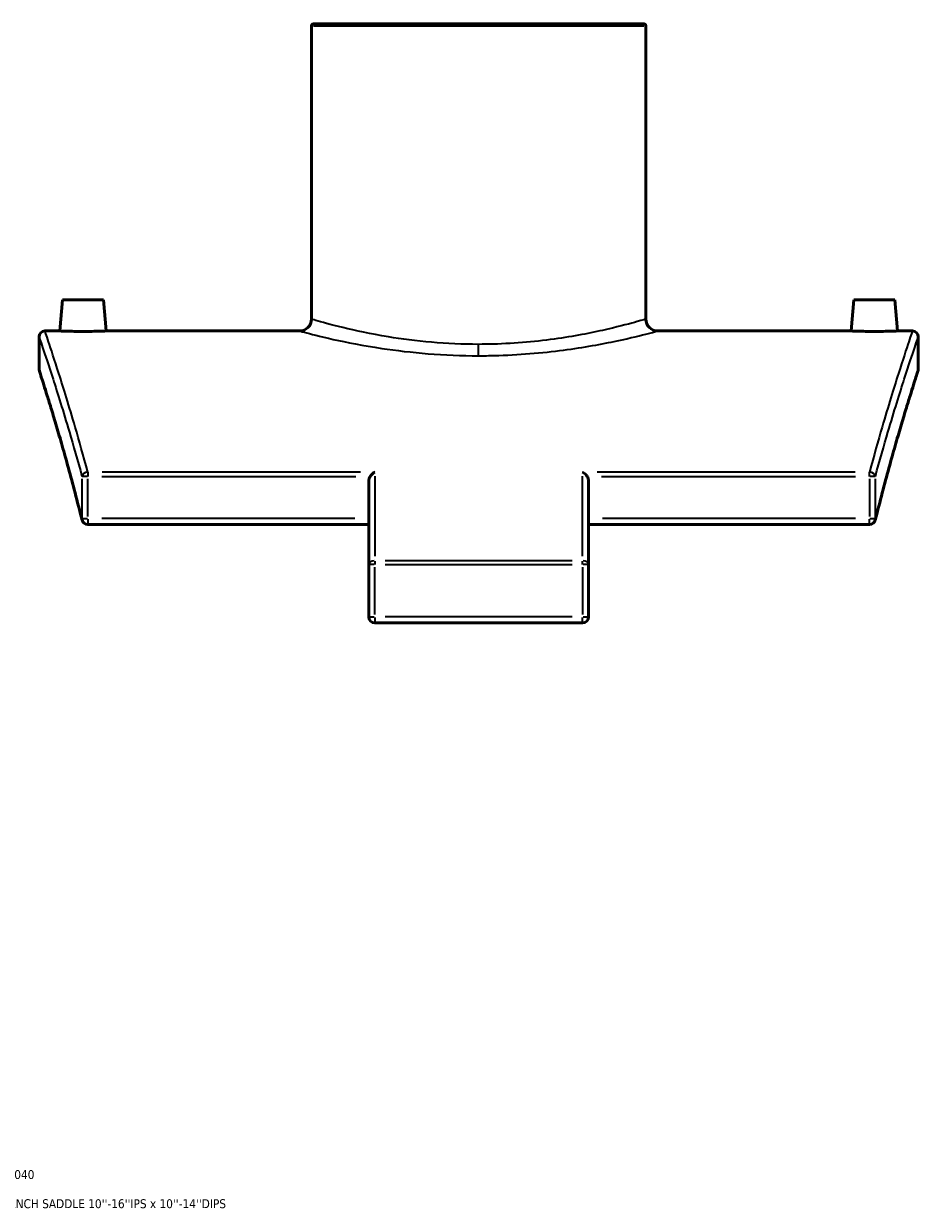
# Model space of a CAD drawing. Header units: inches. Extents: x -5.8 to 56, y -6.3 to 37.3.
# Tile 8 of 9: x 35 to 47, y 1.5 to 17.4. Entities that reach past the tile are written whole.
import ezdxf

# ---------------------------------------------------------------- set-up
doc = ezdxf.new("R2010")
doc.units = ezdxf.units.IN
doc.header["$MEASUREMENT"] = 0
for name, color, linetype, lineweight in [('Title (ANSI)', 7, 'Continuous', 50), ('Visible (ANSI)', 7, 'Continuous', 50), ('Visible Narrow (ANSI)', 7, 'Continuous', 35)]:
    doc.layers.add(name, color=color, linetype=linetype, lineweight=lineweight)
doc.styles.add('Text Style29', font='tahoma.ttf')

# ---------------------------------------------------------------- blocks, each defined once
blk = doc.blocks.new('Title Blocks ANSI - Large')
at = {"layer": 'Title (ANSI)', "color": 5, "true_color": 0x0000ff, "style": 'Text Style29'}
for tag, p in [('PART_NUMBER_001', (0.341, 0.873)), ('DESCRIPTION_001', (0.369, 0.481))]:
    blk.add_attdef(tag, p, '', height=0.12, dxfattribs=at)

msp = doc.modelspace()

# ---------------------------------------------------------------- linework, layer by layer
at = {"layer": 'Visible (ANSI)'}
for p, q in [((38.837, 17.369), (38.837, 13.43)), ((38.869, 17.401), (43.298, 17.401)), ((43.329, 17.369), (43.329, 13.43)), ((35.493, 13.689), (35.457, 13.271)), ((35.493, 13.689), (36.044, 13.689)), ((36.044, 13.689), (36.081, 13.271)), ((46.122, 13.689), (46.086, 13.271)), ((46.673, 13.689), (46.122, 13.689)), ((46.673, 13.689), (46.71, 13.271)), ((35.457, 13.271), (35.258, 13.271)), ((38.678, 13.271), (36.081, 13.271)), ((46.086, 13.271), (43.489, 13.271)), ((46.909, 13.271), (46.71, 13.271)), ((35.178, 13.191), (35.178, 12.76)), ((46.988, 12.76), (46.988, 13.191)), ((39.607, 10.13), (39.607, 11.248)), ((42.56, 11.248), (42.56, 10.13)), ((39.607, 10.67), (35.833, 10.67)), ((46.334, 10.67), (42.56, 10.67)), ((39.607, 10.13), (39.607, 9.427)), ((42.56, 9.427), (42.56, 10.13)), ((39.687, 9.348), (42.48, 9.348))]:
    msp.add_line(p, q, dxfattribs=at)
for centre, radius, start, end in [((38.869, 17.369), 0.0319, 90, 180), ((43.298, 17.369), 0.0319, 0, 90), ((38.678, 13.43), 0.159, 270, 0), ((43.489, 13.43), 0.159, 180, 270), ((35.258, 13.191), 0.0796, 90, 180), ((46.909, 13.191), 0.0796, 0, 90), ((35.258, 12.76), 0.0796, 180, 197.8992), ((46.909, 12.76), 0.0796, 342.1008, 0), ((35.833, 10.75), 0.0796, 193.9267, 270), ((46.334, 10.75), 0.0796, 270, 346.0733), ((39.687, 9.427), 0.0796, 180, 270), ((42.48, 9.427), 0.0796, 270, 0)]:
    msp.add_arc(centre, radius, start, end, dxfattribs=at)
for points, knots in [([(35.769, 13.265), (35.73, 13.265), (35.688, 13.265), (35.611, 13.266), (35.576, 13.267), (35.52, 13.269), (35.496, 13.269), (35.465, 13.27), (35.457, 13.271), (35.457, 13.271)], [0, 0, 0, 0, 0.298982, 0.298982, 0.597965, 0.597965, 0.896838, 0.896838, 1.195711, 1.195711, 1.195711, 1.195711]), ([(36.081, 13.271), (36.081, 13.271), (36.073, 13.27), (36.041, 13.269), (36.017, 13.269), (35.962, 13.267), (35.927, 13.266), (35.85, 13.265), (35.808, 13.265), (35.769, 13.265)], [3.587134, 3.587134, 3.587134, 3.587134, 3.885882, 3.885882, 4.18463, 4.18463, 4.483737, 4.483737, 4.782845, 4.782845, 4.782845, 4.782845]), ([(46.398, 13.265), (46.359, 13.265), (46.317, 13.265), (46.24, 13.266), (46.205, 13.267), (46.149, 13.269), (46.125, 13.269), (46.094, 13.27), (46.086, 13.271), (46.086, 13.271)], [2.391422, 2.391422, 2.391422, 2.391422, 2.69053, 2.69053, 2.989638, 2.989638, 3.288386, 3.288386, 3.587134, 3.587134, 3.587134, 3.587134]), ([(46.71, 13.271), (46.71, 13.271), (46.702, 13.27), (46.67, 13.269), (46.646, 13.269), (46.591, 13.267), (46.556, 13.266), (46.479, 13.265), (46.437, 13.265), (46.398, 13.265)], [5.978556, 5.978556, 5.978556, 5.978556, 6.277429, 6.277429, 6.576303, 6.576303, 6.875285, 6.875285, 7.174267, 7.174267, 7.174267, 7.174267]), ([(35.756, 10.73), (35.724, 10.857), (35.693, 10.979), (35.632, 11.212), (35.602, 11.323), (35.544, 11.533), (35.516, 11.633), (35.463, 11.82), (35.437, 11.907), (35.389, 12.07), (35.367, 12.145), (35.325, 12.282), (35.306, 12.344), (35.271, 12.455), (35.256, 12.504), (35.23, 12.588), (35.218, 12.623), (35.2, 12.679), (35.194, 12.701), (35.184, 12.729), (35.182, 12.736), (35.182, 12.736)], [5.54603, 5.54603, 5.54603, 5.54603, 7.031538, 7.031538, 8.517045, 8.517045, 10.002553, 10.002553, 11.48806, 11.48806, 12.973567, 12.973567, 14.459075, 14.459075, 15.944582, 15.944582, 17.43009, 17.43009, 18.915597, 18.915597, 20.401105, 20.401105, 20.401105, 20.401105]), ([(46.984, 12.736), (46.984, 12.736), (46.982, 12.729), (46.973, 12.701), (46.966, 12.679), (46.948, 12.623), (46.937, 12.588), (46.911, 12.504), (46.895, 12.455), (46.861, 12.344), (46.842, 12.282), (46.8, 12.145), (46.777, 12.07), (46.729, 11.907), (46.704, 11.82), (46.65, 11.633), (46.622, 11.533), (46.565, 11.323), (46.535, 11.212), (46.474, 10.979), (46.443, 10.857), (46.411, 10.73)], [18.458106, 18.458106, 18.458106, 18.458106, 19.943614, 19.943614, 21.429121, 21.429121, 22.914629, 22.914629, 24.400136, 24.400136, 25.885644, 25.885644, 27.371151, 27.371151, 28.856658, 28.856658, 30.342166, 30.342166, 31.827673, 31.827673, 33.313181, 33.313181, 33.313181, 33.313181]), ([(39.625, 11.313), (39.621, 11.306), (39.617, 11.298), (39.61, 11.278), (39.607, 11.262), (39.607, 11.248)], [-1.2004163, -1.2004163, -1.2004163, -1.2004163, -1.1424728, -1.1424728, -1.0373454, -1.0373454, -1.0373454, -1.0373454]), ([(39.625, 11.313), (39.632, 11.324), (39.64, 11.334), (39.66, 11.356), (39.673, 11.367), (39.687, 11.375), (39.687, 11.375), (39.687, 11.375)], [0, 0, 0, 0, 0.0976014, 0.0976014, 0.2367319, 0.2367319, 0.2376254, 0.2376254, 0.2376254, 0.2376254]), ([(42.48, 11.375), (42.48, 11.375), (42.48, 11.375), (42.489, 11.369), (42.497, 11.363), (42.513, 11.349), (42.52, 11.341), (42.533, 11.326), (42.537, 11.32), (42.542, 11.313)], [-0.0009012, -0.0009012, -0.0009012, -0.0009012, 0, 0, 0.0904127, 0.0904127, 0.1765595, 0.1765595, 0.2387205, 0.2387205, 0.2387205, 0.2387205]), ([(42.56, 11.248), (42.56, 11.262), (42.557, 11.278), (42.55, 11.298), (42.546, 11.306), (42.542, 11.313)], [-0.3450053, -0.3450053, -0.3450053, -0.3450053, -0.2398779, -0.2398779, -0.1819345, -0.1819345, -0.1819345, -0.1819345])]:
    msp.add_open_spline(points, degree=3, knots=knots, dxfattribs=at)
at = {"layer": 'Visible Narrow (ANSI)'}
for p, q in [((43.302, 17.369), (38.865, 17.369)), ((41.083, 12.941), (41.083, 13.081)), ((35.827, 11.313), (35.756, 11.313)), ((35.833, 11.373), (35.833, 11.317)), ((36.022, 11.313), (39.435, 11.313)), ((39.494, 11.375), (36.026, 11.375)), ((39.687, 11.321), (39.687, 10.246)), ((42.48, 10.246), (42.48, 11.321)), ((46.141, 11.375), (42.673, 11.375)), ((42.731, 11.313), (46.144, 11.313)), ((46.334, 11.317), (46.334, 11.373)), ((46.41, 11.313), (46.339, 11.313)), ((35.755, 11.285), (35.755, 10.778)), ((35.833, 10.778), (35.833, 11.285)), ((46.334, 11.285), (46.334, 10.778)), ((46.412, 10.778), (46.412, 11.285)), ((35.756, 10.75), (35.827, 10.75)), ((35.833, 10.743), (35.833, 10.67)), ((39.418, 10.75), (36.022, 10.75)), ((46.145, 10.75), (42.748, 10.75)), ((46.334, 10.67), (46.334, 10.743)), ((46.339, 10.75), (46.41, 10.75)), ((39.68, 10.13), (39.607, 10.13)), ((39.687, 10.179), (39.687, 10.133)), ((39.687, 9.462), (39.687, 10.095)), ((42.34, 10.181), (39.826, 10.181)), ((39.826, 10.13), (42.34, 10.13)), ((42.48, 10.133), (42.48, 10.179)), ((42.48, 10.095), (42.48, 9.462)), ((42.559, 10.13), (42.486, 10.13)), ((39.607, 9.427), (39.68, 9.427)), ((39.687, 9.421), (39.687, 9.348)), ((42.34, 9.427), (39.826, 9.427)), ((42.48, 9.348), (42.48, 9.421)), ((42.486, 9.427), (42.559, 9.427))]:
    msp.add_line(p, q, dxfattribs=at)
for centre, major_axis, ratio, start_param, end_param in [((35.833, 11.313), (-0.0769, -0.0208), 0.767358, 4.579083, 5.871744), ((46.334, 11.313), (0.0769, -0.0208), 0.767358, 0.411442, 1.704103), ((35.833, 10.75), (-0.0773, -0.0192), 0.740155, 5.976078, 6.267022), ((46.334, 10.75), (0.0773, -0.0192), 0.740155, 0.016164, 0.307107), ((39.687, 10.13), (-0.0796, 0), 0.638803, 4.790929, 6.204645), ((42.48, 10.13), (0.0796, 0), 0.638803, 0.07854, 1.492257)]:
    msp.add_ellipse(centre, major_axis=major_axis, ratio=ratio, start_param=start_param, end_param=end_param, dxfattribs=at)
for points, knots in [([(41.083, 13.091), (40.869, 13.091), (40.654, 13.101), (40.244, 13.137), (40.049, 13.162), (39.633, 13.231), (39.425, 13.276), (39.09, 13.357), (38.966, 13.393), (38.858, 13.424), (38.837, 13.43), (38.837, 13.43)], [0, 0, 0, 0, 1.569465, 1.569465, 3.133181, 3.133181, 5.213813, 5.213813, 7.36244, 7.36244, 8.639752, 8.639752, 8.639752, 8.639752]), ([(43.329, 13.43), (43.329, 13.43), (43.29, 13.418), (43.126, 13.372), (42.991, 13.335), (42.633, 13.252), (42.404, 13.206), (41.88, 13.13), (41.582, 13.102), (41.213, 13.092), (41.148, 13.091), (41.083, 13.091)], [25.919402, 25.919402, 25.919402, 25.919402, 27.690831, 27.690831, 29.701303, 29.701303, 31.852808, 31.852808, 34.083702, 34.083702, 34.559222, 34.559222, 34.559222, 34.559222]), ([(35.833, 11.375), (35.774, 11.593), (35.717, 11.795), (35.581, 12.263), (35.507, 12.504), (35.386, 12.886), (35.338, 13.03), (35.275, 13.222), (35.258, 13.271), (35.258, 13.271)], [-30.848787, -30.848787, -30.848787, -30.848787, -28.189976, -28.189976, -24.083525, -24.083525, -20.115871, -20.115871, -16.148211, -16.148211, -16.148211, -16.148211]), ([(38.678, 13.271), (38.678, 13.271), (38.7, 13.265), (38.816, 13.234), (38.949, 13.199), (39.307, 13.119), (39.53, 13.075), (39.975, 13.008), (40.185, 12.983), (40.624, 12.948), (40.853, 12.938), (41.083, 12.938)], [-8.639752, -8.639752, -8.639752, -8.639752, -7.36244, -7.36244, -5.213813, -5.213813, -3.133181, -3.133181, -1.569465, -1.569465, 0, 0, 0, 0]), ([(41.083, 12.938), (41.153, 12.938), (41.223, 12.939), (41.617, 12.949), (41.936, 12.976), (42.498, 13.05), (42.743, 13.096), (43.127, 13.178), (43.271, 13.214), (43.446, 13.259), (43.489, 13.271), (43.489, 13.271)], [-34.559222, -34.559222, -34.559222, -34.559222, -34.083702, -34.083702, -31.852808, -31.852808, -29.701303, -29.701303, -27.690831, -27.690831, -25.919402, -25.919402, -25.919402, -25.919402]), ([(46.909, 13.271), (46.909, 13.271), (46.892, 13.222), (46.828, 13.03), (46.781, 12.886), (46.66, 12.504), (46.585, 12.263), (46.449, 11.795), (46.392, 11.593), (46.334, 11.375)], [-19.22251, -19.22251, -19.22251, -19.22251, -15.25485, -15.25485, -11.287196, -11.287196, -7.180745, -7.180745, -4.521934, -4.521934, -4.521934, -4.521934]), ([(35.178, 13.191), (35.178, 13.191), (35.195, 13.143), (35.259, 12.952), (35.306, 12.81), (35.428, 12.432), (35.503, 12.192), (35.639, 11.729), (35.696, 11.529), (35.755, 11.313)], [16.148211, 16.148211, 16.148211, 16.148211, 20.115871, 20.115871, 24.083525, 24.083525, 28.189976, 28.189976, 30.848787, 30.848787, 30.848787, 30.848787]), ([(46.412, 11.313), (46.47, 11.529), (46.527, 11.729), (46.664, 12.192), (46.739, 12.432), (46.86, 12.81), (46.908, 12.952), (46.972, 13.143), (46.988, 13.191), (46.988, 13.191)], [4.521934, 4.521934, 4.521934, 4.521934, 7.180745, 7.180745, 11.287196, 11.287196, 15.25485, 15.25485, 19.22251, 19.22251, 19.22251, 19.22251]), ([(35.755, 10.75), (35.683, 11.039), (35.613, 11.302), (35.473, 11.804), (35.405, 12.033), (35.295, 12.395), (35.252, 12.532), (35.193, 12.714), (35.178, 12.76), (35.178, 12.76)], [5.54603, 5.54603, 5.54603, 5.54603, 8.928013, 8.928013, 12.83202, 12.83202, 16.61656, 16.61656, 20.401105, 20.401105, 20.401105, 20.401105]), ([(46.988, 12.76), (46.988, 12.76), (46.973, 12.714), (46.915, 12.532), (46.872, 12.395), (46.762, 12.033), (46.694, 11.804), (46.554, 11.302), (46.484, 11.039), (46.412, 10.75)], [18.458106, 18.458106, 18.458106, 18.458106, 22.242651, 22.242651, 26.027191, 26.027191, 29.931198, 29.931198, 33.313181, 33.313181, 33.313181, 33.313181])]:
    msp.add_open_spline(points, degree=3, knots=knots, dxfattribs=at)

# ---------------------------------------------------------------- block references
msp.add_blockref('Title Blocks ANSI - Large', (33.5, 1)).add_auto_attribs({'PART_NUMBER_001': '5958BB03160040', 'DESCRIPTION_001': "PLASSON BRANCH SADDLE 10''-16''IPS x 10''-14''DIPS"})

doc.saveas('drawing.dxf')
